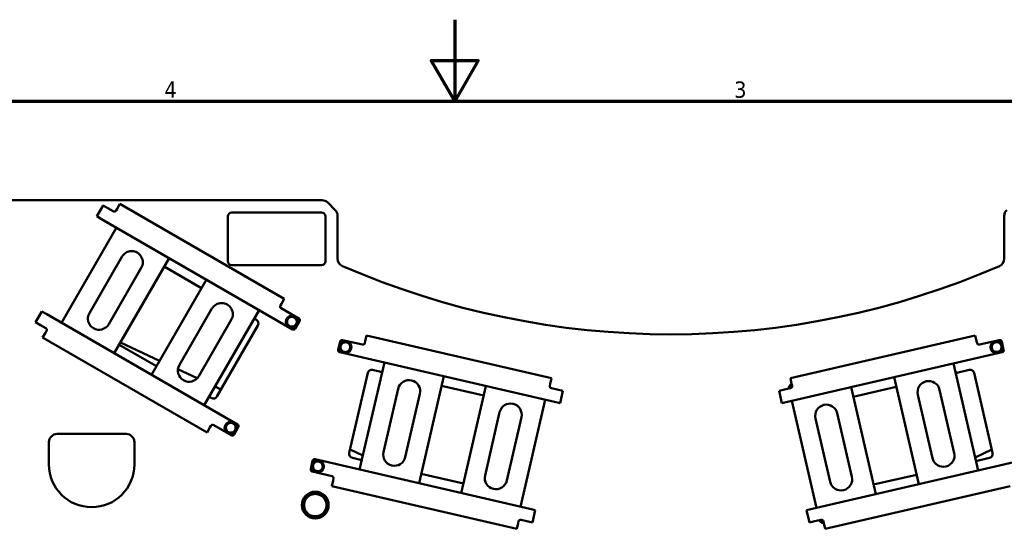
# Model space of a CAD drawing. Header units: millimetres. Extents: x 0 to 8400, y 0 to 5940.
# Tile 10 of 12: x 3130 to 5552, y 4667 to 5940. Entities that reach past the tile are written whole.
import ezdxf

# ---------------------------------------------------------------- set-up
doc = ezdxf.new("R2010")
doc.units = ezdxf.units.MM
doc.header["$LTSCALE"] = 20
doc.layers.add('Border (ISO)', color=7, linetype='Continuous', lineweight=70)
doc.layers.add('Visible (ISO)', color=7, linetype='Continuous', lineweight=50)
doc.styles.add('Label Text (ISO)', font='tahoma.ttf')

# ---------------------------------------------------------------- blocks, each defined once
blk = doc.blocks.new('Borders Default Border')
at = {"layer": 'Border (ISO)', "flags": 128}
for points in [[(210, 297), (210, 287), (207.11, 292), (212.89, 292), (210, 287)], [(10, 10), (10, 287), (410, 287), (410, 10), (10, 10)]]:
    blk.add_lwpolyline(points, dxfattribs=at)
at = {"layer": 'Border (ISO)', "char_height": 2, "attachment_point": 7, "style": 'Label Text (ISO)'}
for s, insert in [('4', (174.3, 287.4)), ('3', (244.38, 287.36))]:
    blk.add_mtext(s, dxfattribs=dict(at, insert=insert))

msp = doc.modelspace()

# ---------------------------------------------------------------- linework, layer by layer
at = {"layer": 'Visible (ISO)'}
for p, q in [((3873.611, 5496.01), (2501.895, 5496.01)), ((3319.346, 5456.403), (3334.846, 5483.25)), ((3346.97, 5476.25), (3334.846, 5483.25)), ((3359.96, 5468.75), (3346.97, 5476.25)), ((3369.29, 5474.91), (3366.79, 5470.58)), ((3369.29, 5474.91), (3376.29, 5487.034)), ((3780.724, 5253.534), (3376.29, 5487.034)), ((3887.753, 5490.153), (3906.037, 5471.868)), ((3319.346, 5456.403), (3331.47, 5449.403)), ((3641.895, 5346.01), (3641.895, 5456.01)), ((3651.895, 5466.01), (3871.895, 5466.01)), ((3881.895, 5456.01), (3881.895, 5346.01)), ((3911.895, 5457.726), (3911.895, 5352.526)), ((5551.895, 5457.726), (5551.895, 5352.526)), ((3367.697, 5428.487), (3232.697, 5194.66)), ((3331.47, 5449.403), (3800.856, 5178.403)), ((3301.333, 5218.542), (3381.333, 5357.106)), ((3362.601, 5119.66), (3497.601, 5353.487)), ((3428.965, 5329.606), (3348.965, 5191.042)), ((3485.601, 5332.703), (3577.095, 5279.879)), ((3871.895, 5336.01), (3651.895, 5336.01)), ((3589.095, 5300.663), (3454.095, 5066.836)), ((3771.224, 5237.08), (3773.724, 5241.41)), ((3780.724, 5253.534), (3773.724, 5241.41)), ((3168.846, 5195.729), (3184.346, 5222.576)), ((3196.47, 5215.576), (3184.346, 5222.576)), ((3196.47, 5215.576), (3665.856, 4944.576)), ((3522.731, 5090.718), (3602.731, 5229.282)), ((3583.998, 4991.836), (3718.998, 5225.663)), ((3816.356, 5205.25), (3773.054, 5230.25)), ((3168.846, 5195.729), (3180.97, 5188.729)), ((3180.97, 5188.729), (3193.96, 5181.229)), ((3650.362, 5201.782), (3570.362, 5063.218)), ((3715.873, 5188.208), (3614.873, 5013.271)), ((3706.998, 5204.879), (3712.212, 5201.868)), ((3807.686, 5180.233), (3818.186, 5198.42)), ((3186.29, 5157.945), (3193.29, 5170.069)), ((3195.79, 5174.399), (3193.29, 5170.069)), ((3980.061, 5149.461), (3983.21, 5163.102)), ((4438.241, 5058.05), (3983.21, 5163.102)), ((5480.58, 5163.102), (5025.55, 5058.05)), ((5480.58, 5163.102), (5483.73, 5149.461)), ((3186.29, 5157.945), (3590.724, 4924.445)), ((3466.095, 5087.621), (3374.601, 5140.445)), ((3473.959, 5101.242), (3377.843, 5146.061)), ((3918.224, 5148.343), (3913.5, 5127.881)), ((3972.939, 5140.842), (3924.221, 5152.09)), ((3980.061, 5149.461), (3978.936, 5144.589)), ((5484.854, 5144.589), (5483.73, 5149.461)), ((5539.57, 5152.09), (5490.851, 5140.842)), ((5550.29, 5127.881), (5545.566, 5148.343)), ((4445.356, 4999.961), (3917.247, 5121.884)), ((5018.434, 4999.961), (5546.543, 5121.884)), ((4026.894, 5096.57), (3966.157, 4833.49)), ((5487.452, 4831.14), (5426.715, 5094.22)), ((3566.53, 5058.075), (3519.229, 5080.132)), ((3940.647, 4874.274), (3986.087, 5071.097)), ((3998.08, 5078.591), (4021.495, 5073.185)), ((4112.313, 4799.748), (4173.049, 5062.828)), ((5432.114, 5070.835), (5465.71, 5078.591)), ((5477.703, 5071.097), (5523.143, 4874.274)), ((4167.651, 5039.443), (4271.202, 5015.536)), ((4276.601, 5038.921), (4215.864, 4775.841)), ((4433.967, 5039.537), (4435.091, 5044.409)), ((4438.241, 5058.05), (4435.091, 5044.409)), ((5022.264, 5036.766), (5029.95, 5038.54)), ((5028.699, 5044.409), (5025.55, 5058.05)), ((5028.699, 5044.409), (5029.824, 5039.537)), ((5280.56, 5060.477), (5341.296, 4797.397)), ((3624.999, 5030.81), (3610.424, 5037.607)), ((4024.812, 4876.396), (4060.804, 5032.295)), ((4114.394, 5019.923), (4078.402, 4864.023)), ((4452.329, 5030.166), (4437.714, 5033.541)), ((4465.971, 5027.017), (4452.329, 5030.166)), ((4465.971, 5027.017), (4458.997, 4996.811)), ((5011.461, 5030.166), (4997.82, 5027.017)), ((5004.793, 4996.811), (4997.82, 5027.017)), ((5026.076, 5033.541), (5011.461, 5030.166)), ((5235.725, 4773.024), (5174.988, 5036.104)), ((5180.387, 5012.719), (5285.958, 5037.092)), ((5375.207, 4861.673), (5339.214, 5017.572)), ((5392.805, 5029.944), (5428.797, 4874.045)), ((3601.212, 5009.611), (3595.998, 5012.621)), ((4362.019, 4742.098), (4422.756, 5005.178)), ((4445.356, 4999.961), (4458.997, 4996.811)), ((5004.793, 4996.811), (5018.434, 4999.961)), ((5028.832, 5002.361), (5089.569, 4739.281)), ((4274.519, 4818.746), (4310.511, 4974.645)), ((5141.078, 4971.828), (5177.07, 4815.929)), ((3607.054, 4942.729), (3650.356, 4917.729)), ((4364.101, 4962.273), (4328.109, 4806.374)), ((5123.479, 4803.557), (5087.487, 4959.456)), ((3221.895, 4921.01), (3391.895, 4921.01)), ((3597.724, 4936.569), (3590.724, 4924.445)), ((3597.724, 4936.569), (3600.224, 4940.899)), ((3657.186, 4919.559), (3667.686, 4937.746)), ((3201.895, 4846.01), (3201.895, 4901.01)), ((3411.895, 4901.01), (3411.895, 4846.01)), ((3974.126, 4868.01), (3942.595, 4882.713)), ((5521.195, 4882.713), (5479.982, 4863.495)), ((3850.514, 4855.057), (3845.79, 4834.595)), ((4384.619, 4736.881), (3856.511, 4858.804)), ((3971.556, 4856.875), (3948.141, 4862.281)), ((5079.171, 4736.881), (5607.28, 4858.804)), ((5515.649, 4862.281), (5482.053, 4854.525)), ((3849.537, 4828.599), (3898.256, 4817.351)), ((4221.263, 4799.226), (4117.711, 4823.133)), ((5335.898, 4820.782), (5230.326, 4796.409)), ((3897.729, 4792.842), (3900.878, 4806.483)), ((3902.003, 4811.355), (3900.878, 4806.483)), ((3897.729, 4792.842), (4352.759, 4687.79)), ((5111.031, 4687.79), (5566.062, 4792.842)), ((4398.26, 4733.732), (4384.619, 4736.881)), ((4398.26, 4733.732), (4391.287, 4703.526)), ((5079.171, 4736.881), (5065.53, 4733.732)), ((5072.504, 4703.526), (5065.53, 4733.732)), ((4355.909, 4701.431), (4352.759, 4687.79)), ((4355.909, 4701.431), (4357.033, 4706.303)), ((4363.03, 4710.05), (4377.646, 4706.675)), ((4377.646, 4706.675), (4391.287, 4703.526)), ((5072.504, 4703.526), (5086.145, 4706.675)), ((5086.145, 4706.675), (5100.76, 4710.05)), ((5106.433, 4707.254), (5098.748, 4705.48)), ((5106.757, 4706.303), (5107.882, 4701.431)), ((5111.031, 4687.79), (5107.882, 4701.431))]:
    msp.add_line(p, q, dxfattribs=at)
for centre, radius in [((3799.512, 5197.076), 15), ((3799.512, 5197.076), 14.25), ((3930.965, 5134.625), 15), ((3930.965, 5134.625), 14.25), ((5532.825, 5134.625), 15), ((5532.825, 5134.625), 14.25), ((3649.012, 4936.403), 15), ((3649.012, 4936.403), 14.25), ((3863.255, 4841.34), 15), ((3863.255, 4841.34), 14.25), ((3856.895, 4746.01), 33)]:
    msp.add_circle(centre, radius, dxfattribs=at)
for centre, radius, start, end in [((3873.611, 5476.01), 20, 45, 90), ((3362.46, 5473.08), 5, 240, 330), ((3651.895, 5456.01), 10, 90, 180), ((3871.895, 5456.01), 10, 0, 90), ((3891.895, 5457.726), 20, 0, 45), ((5571.895, 5457.726), 20, 135, 180), ((3405.149, 5343.356), 27.5, 330, 150), ((3651.895, 5346.01), 10, 180, 270), ((3871.895, 5346.01), 10, 270, 0), ((3931.895, 5352.526), 20, 180, 246.484166), ((4731.895, 7191.01), 2025, 246.484166, 293.515834), ((5531.895, 5352.526), 20, 293.515834, 0), ((3626.546, 5215.532), 27.5, 330, 150), ((3775.554, 5234.58), 5, 150, 240), ((3325.149, 5204.792), 27.5, 150, 330), ((3799.512, 5197.076), 12, 94.13356, 154.13356), ((3799.512, 5197.076), 12, 34.13356, 94.13356), ((3707.212, 5193.208), 10, 330, 60), ((3799.512, 5197.076), 12, 154.13356, 214.13356), ((3799.512, 5197.076), 12, 214.13356, 274.13356), ((3799.512, 5197.076), 12, 274.13356, 334.13356), ((3799.512, 5197.076), 12, 334.13356, 34.13356), ((3813.856, 5200.92), 5, 330, 60), ((3191.46, 5176.899), 5, 330, 60), ((3803.356, 5182.733), 5, 240, 330), ((3923.096, 5147.218), 5, 77, 167), ((3930.965, 5134.625), 12, 130.143954, 190.143954), ((3930.965, 5134.625), 12, 70.143954, 130.143954), ((3930.965, 5134.625), 12, 10.143954, 70.143954), ((3930.965, 5134.625), 12, 310.143954, 10.143954), ((3974.064, 5145.714), 5, 257, 347), ((5489.726, 5145.714), 5, 193, 283), ((5532.825, 5134.625), 12, 172.499685, 232.499685), ((5532.825, 5134.625), 12, 112.499685, 172.499685), ((5532.825, 5134.625), 12, 52.499685, 112.499685), ((5540.694, 5147.218), 5, 13, 103), ((5532.825, 5134.625), 12, 352.499685, 52.499685), ((3918.372, 5126.756), 5, 167, 257), ((3930.965, 5134.625), 12, 190.143954, 250.143954), ((3930.965, 5134.625), 12, 250.143954, 310.143954), ((5532.825, 5134.625), 12, 232.499685, 292.499685), ((5532.825, 5134.625), 12, 292.499685, 352.499685), ((5545.418, 5126.756), 5, 283, 13), ((3546.546, 5076.968), 27.5, 150, 330), ((3995.831, 5068.847), 10, 77, 167), ((5467.96, 5068.847), 10, 13, 103), ((4087.599, 5026.109), 27.5, 347, 167), ((4438.839, 5038.412), 5, 167, 257), ((5031.827, 5033.842), 10, 106.8495, 163), ((5024.952, 5038.412), 5, 283, 13), ((5366.01, 5023.758), 27.5, 13, 193), ((5031.827, 5033.842), 10, 163, 187.26083), ((3606.212, 5018.271), 10, 240, 330), ((4337.306, 4968.459), 27.5, 347, 167), ((5114.282, 4965.642), 27.5, 13, 193), ((3604.554, 4938.399), 5, 60, 150), ((3649.012, 4936.403), 12, 154.13356, 214.13356), ((3649.012, 4936.403), 12, 94.13356, 154.13356), ((3649.012, 4936.403), 12, 34.13356, 94.13356), ((3649.012, 4936.403), 12, 334.13356, 34.13356), ((3663.356, 4940.246), 5, 330, 60), ((3221.895, 4901.01), 20, 90, 180), ((3391.895, 4901.01), 20, 0, 90), ((3649.012, 4936.403), 12, 214.13356, 274.13356), ((3649.012, 4936.403), 12, 274.13356, 334.13356), ((3652.856, 4922.059), 5, 240, 330), ((3950.391, 4872.025), 10, 167, 257), ((4051.607, 4870.209), 27.5, 167, 347), ((5402.002, 4867.859), 27.5, 193, 13), ((5513.4, 4872.025), 10, 283, 13), ((3306.895, 4846.01), 105, 180, 0), ((3855.386, 4853.932), 5, 77, 167), ((3863.255, 4841.34), 12, 130.143954, 190.143954), ((3863.255, 4841.34), 12, 70.143954, 130.143954), ((3863.255, 4841.34), 12, 10.143954, 70.143954), ((3850.662, 4833.471), 5, 167, 257), ((3863.255, 4841.34), 12, 190.143954, 250.143954), ((3863.255, 4841.34), 12, 250.143954, 310.143954), ((3863.255, 4841.34), 12, 310.143954, 10.143954), ((3897.131, 4812.479), 5, 347, 77), ((4301.314, 4812.56), 27.5, 167, 347), ((5150.275, 4809.743), 27.5, 193, 13), ((3856.895, 4746.01), 31.75, 120.013333, 179.986667), ((3856.895, 4746.01), 27.5, 90, 150), ((3856.895, 4746.01), 31.75, 60.013333, 119.986667), ((3856.895, 4746.01), 27.5, 30, 90), ((3856.895, 4746.01), 31.75, 0.013333, 59.986667), ((3856.895, 4746.01), 27.5, 150, 210), ((3856.895, 4746.01), 27.5, 330, 30), ((3856.895, 4746.01), 31.75, 180.013333, 239.986667), ((3856.895, 4746.01), 27.5, 210, 270), ((3856.895, 4746.01), 27.5, 270, 330), ((3856.895, 4746.01), 31.75, 300.013333, 359.986667), ((3856.895, 4746.01), 31.75, 240.013333, 299.986667), ((4361.905, 4705.178), 5, 77, 167), ((5106.061, 4712.3), 10, 198.73917, 223), ((5106.061, 4712.3), 10, 223, 279.1505), ((5101.885, 4705.178), 5, 13, 103)]:
    msp.add_arc(centre, radius, start, end, dxfattribs=at)
for points in [[(3788.715, 5202.312), (3790.117, 5205.205), (3791.737, 5208.546)], [(3791.737, 5208.546), (3795.44, 5208.813), (3798.647, 5209.045)], [(3798.647, 5209.045), (3801.854, 5209.277), (3805.558, 5209.544)], [(3805.558, 5209.544), (3807.641, 5206.471), (3809.445, 5203.81)], [(3785.692, 5196.077), (3787.312, 5199.418), (3788.715, 5202.312)], [(3789.58, 5190.343), (3787.775, 5193.004), (3785.692, 5196.077)], [(3793.467, 5184.608), (3791.384, 5187.681), (3789.58, 5190.343)], [(3800.377, 5185.107), (3797.17, 5184.876), (3793.467, 5184.608)], [(3807.288, 5185.607), (3803.584, 5185.339), (3800.377, 5185.107)], [(3810.31, 5191.841), (3808.907, 5188.948), (3807.288, 5185.607)], [(3809.445, 5203.81), (3811.249, 5201.148), (3813.333, 5198.075)], [(3813.333, 5198.075), (3811.713, 5194.734), (3810.31, 5191.841)], [(3917.932, 5139.331), (3920.771, 5141.725), (3923.228, 5143.798)], [(3919.153, 5132.512), (3918.586, 5135.677), (3917.932, 5139.331)], [(3923.228, 5143.798), (3925.686, 5145.871), (3928.525, 5148.265)], [(3928.525, 5148.265), (3932.017, 5147.004), (3935.041, 5145.912)], [(3935.041, 5145.912), (3938.065, 5144.819), (3941.557, 5143.558)], [(3941.557, 5143.558), (3942.211, 5139.904), (3942.777, 5136.738)], [(3942.777, 5136.738), (3943.344, 5133.573), (3943.998, 5129.919)], [(5520.024, 5129.322), (5520.508, 5133.003), (5520.928, 5136.191)], [(5520.928, 5136.191), (5521.348, 5139.379), (5521.832, 5143.06)], [(5521.832, 5143.06), (5525.263, 5144.481), (5528.233, 5145.712)], [(5528.233, 5145.712), (5531.204, 5146.942), (5534.634, 5148.363)], [(5534.634, 5148.363), (5537.58, 5146.103), (5540.131, 5144.145)], [(5540.131, 5144.145), (5542.681, 5142.188), (5545.627, 5139.928)], [(5545.627, 5139.928), (5545.142, 5136.246), (5544.723, 5133.059)], [(3920.373, 5125.692), (3919.719, 5129.346), (3919.153, 5132.512)], [(3926.889, 5123.338), (3923.865, 5124.431), (3920.373, 5125.692)], [(3933.405, 5120.985), (3929.913, 5122.246), (3926.889, 5123.338)], [(3938.701, 5125.452), (3936.244, 5123.379), (3933.405, 5120.985)], [(3943.998, 5129.919), (3941.159, 5127.525), (3938.701, 5125.452)], [(5525.52, 5125.105), (5522.969, 5127.062), (5520.024, 5129.322)], [(5531.017, 5120.887), (5528.071, 5123.147), (5525.52, 5125.105)], [(5537.418, 5123.538), (5534.447, 5122.308), (5531.017, 5120.887)], [(5543.818, 5126.19), (5540.388, 5124.769), (5537.418, 5123.538)], [(5544.723, 5133.059), (5544.303, 5129.871), (5543.818, 5126.19)], [(3635.192, 4935.404), (3636.812, 4938.745), (3638.215, 4941.638)], [(3638.215, 4941.638), (3639.617, 4944.531), (3641.237, 4947.872)], [(3641.237, 4947.872), (3644.94, 4948.14), (3648.147, 4948.371)], [(3648.147, 4948.371), (3651.354, 4948.603), (3655.058, 4948.871)], [(3655.058, 4948.871), (3657.141, 4945.798), (3658.945, 4943.136)], [(3658.945, 4943.136), (3660.749, 4940.475), (3662.833, 4937.401)], [(3639.08, 4929.669), (3637.275, 4932.331), (3635.192, 4935.404)], [(3642.967, 4923.934), (3640.884, 4927.008), (3639.08, 4929.669)], [(3649.877, 4924.434), (3646.67, 4924.202), (3642.967, 4923.934)], [(3656.788, 4924.933), (3653.084, 4924.666), (3649.877, 4924.434)], [(3659.81, 4931.167), (3658.407, 4928.274), (3656.788, 4924.933)], [(3662.833, 4937.401), (3661.213, 4934.061), (3659.81, 4931.167)], [(3850.222, 4846.046), (3853.06, 4848.44), (3855.518, 4850.513)], [(3851.442, 4839.226), (3850.876, 4842.391), (3850.222, 4846.046)], [(3855.518, 4850.513), (3857.976, 4852.586), (3860.814, 4854.979)], [(3860.814, 4854.979), (3864.306, 4853.718), (3867.331, 4852.626)], [(3867.331, 4852.626), (3870.355, 4851.534), (3873.847, 4850.273)], [(3873.847, 4850.273), (3874.501, 4846.618), (3875.067, 4843.453)], [(3852.662, 4832.406), (3852.009, 4836.061), (3851.442, 4839.226)], [(3859.179, 4830.053), (3856.155, 4831.145), (3852.662, 4832.406)], [(3865.695, 4827.7), (3862.203, 4828.961), (3859.179, 4830.053)], [(3870.991, 4832.166), (3868.533, 4830.093), (3865.695, 4827.7)], [(3876.287, 4836.633), (3873.449, 4834.239), (3870.991, 4832.166)], [(3875.067, 4843.453), (3875.633, 4840.288), (3876.287, 4836.633)], [(3833.079, 4759.76), (3836.764, 4766.142), (3841.018, 4773.51)], [(3841.018, 4773.51), (3849.527, 4773.51), (3856.895, 4773.51)], [(3856.895, 4773.51), (3864.264, 4773.51), (3872.772, 4773.51)], [(3872.772, 4773.51), (3877.027, 4766.142), (3880.711, 4759.76)], [(3825.141, 4746.01), (3829.395, 4753.379), (3833.079, 4759.76)], [(3880.711, 4759.76), (3884.395, 4753.379), (3888.649, 4746.01)], [(3833.079, 4732.26), (3829.395, 4738.642), (3825.141, 4746.01)], [(3841.018, 4718.51), (3836.764, 4725.879), (3833.079, 4732.26)], [(3880.711, 4732.26), (3877.027, 4725.879), (3872.772, 4718.51)], [(3888.649, 4746.01), (3884.395, 4738.642), (3880.711, 4732.26)], [(3856.895, 4718.51), (3849.527, 4718.51), (3841.018, 4718.51)], [(3872.772, 4718.51), (3864.264, 4718.51), (3856.895, 4718.51)]]:
    msp.add_rational_spline(points, [1, 1.0379548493, 1], degree=2, dxfattribs=at)

# ---------------------------------------------------------------- block references
at = {"xscale": 20, "yscale": 20, "zscale": 20}
msp.add_blockref('Borders Default Border', (0, 0), dxfattribs=at)

doc.saveas('drawing.dxf')
